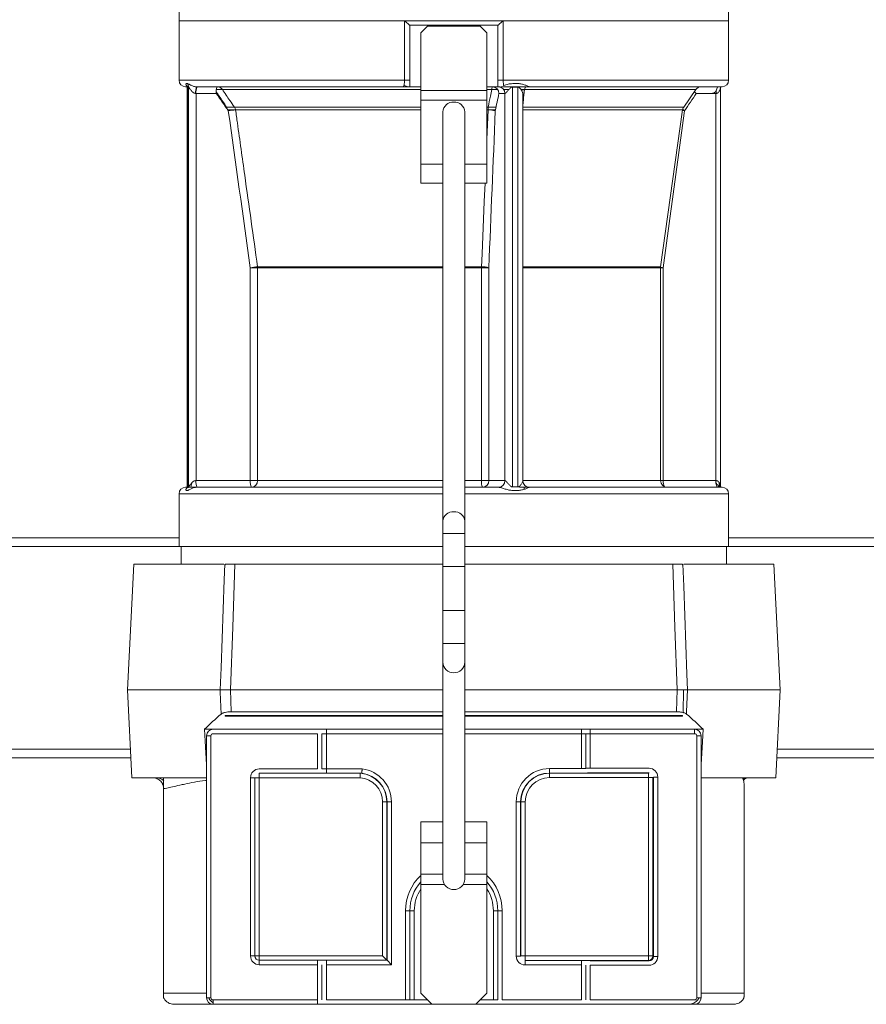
# Model space of a CAD drawing. Header units: millimetres. Extents: x 44 to 166, y 112 to 223.
# Tile 3 of 5: x 85 to 124, y 140 to 185. Entities that reach past the tile are written whole.
import ezdxf

# ---------------------------------------------------------------- set-up
doc = ezdxf.new("R2010")
doc.units = ezdxf.units.MM

msp = doc.modelspace()

# ---------------------------------------------------------------- linework, layer by layer
at = {"color": 7, "linetype": 'Continuous', "lineweight": 15}
for p, q in [((92.378, 185.604), (92.378, 184.884)), ((117.378, 184.884), (117.378, 185.604)), ((92.378, 184.884), (92.378, 182.184)), ((102.632, 184.884), (92.378, 184.884)), ((102.632, 182.184), (102.632, 184.884)), ((107.124, 184.884), (107.124, 182.184)), ((117.378, 184.884), (107.124, 184.884)), ((117.378, 182.184), (117.378, 184.884)), ((102.878, 181.884), (102.878, 184.684)), ((103.678, 184.634), (103.378, 184.334)), ((106.378, 184.334), (106.078, 184.634)), ((106.878, 184.684), (106.878, 181.884)), ((103.378, 184.334), (103.378, 181.718)), ((106.378, 184.334), (106.378, 181.718)), ((92.811, 181.884), (92.678, 181.884)), ((92.749, 181.849), (92.749, 163.718)), ((92.756, 181.873), (92.756, 163.696)), ((92.811, 181.873), (92.811, 163.696)), ((102.578, 181.884), (93.172, 181.884)), ((103.378, 181.884), (102.878, 181.884)), ((103.378, 181.718), (103.378, 181.28)), ((103.378, 181.718), (106.378, 181.718)), ((106.878, 181.884), (106.378, 181.884)), ((106.378, 181.28), (106.378, 181.718)), ((107.038, 181.884), (108.167, 181.884)), ((107.55, 181.873), (107.55, 163.696)), ((107.79, 181.873), (107.79, 163.696)), ((117.078, 181.884), (108.315, 181.884)), ((115.334, 180.965), (115.888, 181.756)), ((117.006, 163.718), (117.006, 181.849)), ((94.066, 181.584), (93.15, 181.584)), ((93.15, 181.584), (93.15, 163.984)), ((103.378, 181.28), (103.378, 178.374)), ((106.378, 181.28), (103.378, 181.28)), ((106.378, 181.28), (106.378, 178.374)), ((107.199, 181.584), (106.928, 181.584)), ((107.199, 181.584), (107.199, 163.984)), ((108.019, 163.979), (108.019, 181.59)), ((116.794, 181.584), (116.794, 163.984)), ((114.281, 173.705), (115.283, 180.834)), ((104.378, 180.751), (104.378, 162.137)), ((105.378, 162.137), (105.378, 180.751)), ((103.378, 177.5), (103.378, 178.374)), ((104.378, 178.374), (103.378, 178.374)), ((106.378, 178.374), (105.378, 178.374)), ((106.378, 177.5), (106.378, 178.374)), ((104.378, 177.5), (103.378, 177.5)), ((106.378, 177.5), (105.378, 177.5)), ((95.62, 163.984), (95.62, 173.663)), ((95.952, 173.663), (95.952, 163.984)), ((106.14, 163.984), (106.14, 173.663)), ((106.467, 173.663), (106.467, 163.984)), ((114.278, 163.984), (114.278, 173.663)), ((114.402, 173.663), (114.402, 163.984)), ((93.15, 163.984), (95.62, 163.984)), ((106.467, 163.984), (107.199, 163.984)), ((114.402, 163.984), (116.794, 163.984)), ((92.378, 163.384), (92.378, 160.984)), ((92.678, 163.684), (92.85, 163.684)), ((92.874, 163.684), (93.172, 163.684)), ((93.172, 163.684), (104.378, 163.684)), ((105.378, 163.684), (106.92, 163.684)), ((107.92, 163.684), (108.312, 163.684)), ((108.315, 163.684), (117.078, 163.684)), ((117.378, 160.984), (117.378, 163.384)), ((104.378, 162.137), (104.378, 161.576)), ((105.378, 161.576), (105.378, 162.137)), ((105.378, 161.576), (104.378, 161.576)), ((104.378, 161.576), (104.378, 160.076)), ((105.378, 161.576), (105.378, 160.076)), ((70.204, 161.384), (92.378, 161.384)), ((139.551, 161.384), (117.378, 161.384)), ((92.478, 160.984), (92.478, 160.184)), ((117.278, 160.184), (117.278, 160.984)), ((90.326, 160.184), (90.028, 154.484)), ((90.326, 160.184), (94.419, 160.184)), ((104.378, 160.184), (94.92, 160.184)), ((105.378, 160.076), (104.378, 160.076)), ((104.378, 160.076), (104.378, 158.076)), ((114.835, 160.184), (105.378, 160.184)), ((105.378, 160.076), (105.378, 158.076)), ((115.337, 160.184), (119.429, 160.184)), ((119.429, 160.184), (119.728, 154.484)), ((105.378, 158.076), (104.378, 158.076)), ((104.378, 158.076), (104.378, 156.576)), ((105.378, 158.076), (105.378, 156.576)), ((104.378, 156.576), (104.378, 155.729)), ((105.378, 156.576), (104.378, 156.576)), ((105.378, 155.729), (105.378, 156.576)), ((104.378, 155.729), (104.378, 145.875)), ((105.378, 145.875), (105.378, 155.729)), ((94.252, 154.484), (90.028, 154.484)), ((90.237, 150.484), (90.028, 154.484)), ((104.378, 154.484), (94.717, 154.484)), ((115.039, 154.484), (105.378, 154.484)), ((115.305, 153.442), (115.328, 154.484)), ((115.503, 154.484), (119.728, 154.484)), ((119.518, 150.484), (119.728, 154.484)), ((94.753, 153.479), (104.378, 153.479)), ((105.378, 153.479), (115.003, 153.479)), ((93.628, 140.484), (93.628, 152.384)), ((93.828, 152.384), (93.828, 140.484)), ((98.878, 150.884), (98.878, 152.484)), ((99.078, 152.484), (99.078, 150.884)), ((110.678, 150.895), (110.678, 152.484)), ((111.078, 152.484), (111.078, 150.912)), ((115.828, 152.484), (111.078, 152.484)), ((115.928, 140.484), (115.928, 152.384)), ((116.128, 152.384), (116.128, 140.484)), ((70.204, 151.384), (90.19, 151.384)), ((139.551, 151.384), (119.565, 151.384)), ((99.078, 150.884), (100.706, 150.884)), ((90.237, 150.484), (91.678, 150.484)), ((91.678, 150.484), (93.628, 150.484)), ((95.628, 142.384), (95.628, 150.484)), ((95.828, 142.384), (95.828, 150.484)), ((96.028, 150.684), (100.623, 150.684)), ((96.028, 150.484), (96.028, 142.384)), ((100.615, 150.484), (96.028, 150.484)), ((109.228, 150.688), (109.228, 150.695)), ((109.228, 150.488), (109.228, 150.688)), ((109.228, 150.688), (113.731, 150.688)), ((113.731, 150.488), (109.228, 150.488)), ((113.731, 142.381), (113.731, 150.488)), ((113.931, 150.488), (113.931, 142.381)), ((113.956, 142.356), (113.956, 150.512)), ((114.156, 150.512), (114.156, 142.356)), ((119.518, 150.484), (118.577, 150.484)), ((91.678, 149.988), (91.678, 140.684)), ((118.078, 150.21), (118.078, 140.684)), ((101.631, 142.384), (101.631, 149.384)), ((101.831, 149.384), (101.831, 142.184)), ((101.831, 149.384), (101.838, 149.384)), ((101.838, 142.184), (101.838, 149.384)), ((102.038, 149.384), (102.038, 141.984)), ((107.717, 142.374), (107.717, 149.384)), ((107.917, 149.384), (107.717, 149.384)), ((107.917, 149.384), (107.917, 142.374)), ((107.924, 149.384), (107.917, 149.384)), ((107.924, 142.381), (107.924, 149.384)), ((108.124, 149.384), (107.924, 149.384)), ((108.124, 149.384), (108.124, 142.381)), ((103.378, 148.479), (103.378, 147.523)), ((104.378, 148.479), (103.378, 148.479)), ((106.378, 148.479), (105.378, 148.479)), ((106.378, 148.479), (106.378, 147.523)), ((104.378, 147.523), (103.378, 147.523)), ((103.378, 147.523), (103.378, 146.102)), ((106.378, 147.523), (105.378, 147.523)), ((106.378, 147.523), (106.378, 146.102)), ((103.378, 146.102), (103.378, 145.624)), ((103.378, 145.624), (103.378, 140.684)), ((106.378, 145.624), (106.378, 140.684)), ((102.678, 140.384), (102.678, 144.434)), ((102.678, 144.434), (102.878, 144.434)), ((102.878, 144.434), (103.078, 144.434)), ((102.878, 140.384), (102.878, 144.434)), ((103.078, 144.434), (103.078, 140.384)), ((106.678, 140.384), (106.678, 144.434)), ((106.878, 144.434), (106.678, 144.434)), ((106.878, 144.434), (106.878, 140.384)), ((95.628, 142.384), (95.828, 142.384)), ((96.028, 142.384), (101.631, 142.384)), ((101.831, 142.184), (101.631, 142.384)), ((108.124, 142.381), (113.731, 142.381)), ((113.931, 142.381), (113.956, 142.356)), ((101.831, 142.184), (96.028, 142.184)), ((96.028, 141.984), (96.028, 142.184)), ((98.678, 141.984), (96.028, 141.984)), ((102.038, 141.984), (99.078, 141.984)), ((101.831, 142.184), (101.838, 142.184)), ((101.838, 142.184), (102.038, 141.984)), ((108.117, 142.174), (110.678, 142.174)), ((110.678, 141.974), (108.117, 141.974)), ((113.731, 142.181), (108.124, 142.181)), ((113.756, 142.156), (113.731, 142.181)), ((103.378, 140.684), (103.878, 140.184)), ((93.928, 140.184), (92.158, 140.184)), ((93.928, 140.384), (98.678, 140.384)), ((98.678, 140.184), (93.928, 140.184)), ((105.878, 140.184), (103.878, 140.184)), ((117.598, 140.184), (115.828, 140.184))]:
    msp.add_line(p, q, dxfattribs=at)
at = {"color": 144, "linetype": 'Continuous', "lineweight": 0}
for p, q in [((92.378, 184.884), (104.878, 184.884)), ((107.124, 184.884), (102.632, 184.884)), ((104.878, 184.884), (117.378, 184.884)), ((102.873, 184.684), (102.878, 184.684)), ((102.878, 184.684), (104.878, 184.684)), ((106.078, 184.634), (103.678, 184.634)), ((104.878, 184.684), (106.878, 184.684)), ((106.878, 184.684), (106.882, 184.684)), ((102.878, 182.184), (102.632, 182.184)), ((107.124, 182.184), (106.878, 182.184)), ((92.713, 182.028), (92.769, 182.028)), ((92.811, 181.873), (92.756, 181.873)), ((107.79, 181.873), (107.55, 181.873)), ((107.56, 182.028), (107.8, 182.028)), ((108.312, 181.884), (108.167, 181.884)), ((108.315, 181.884), (108.312, 181.884)), ((93.15, 181.584), (93.137, 181.584)), ((107.203, 181.584), (107.199, 181.584)), ((116.794, 181.584), (115.907, 181.584)), ((116.806, 181.584), (116.794, 181.584)), ((94.59, 180.834), (94.593, 180.833)), ((95.62, 173.663), (95.952, 173.663)), ((106.14, 173.663), (106.467, 173.663)), ((114.281, 173.705), (108.019, 173.705)), ((114.278, 173.663), (108.019, 173.663)), ((114.278, 173.663), (114.402, 173.663)), ((93.137, 163.984), (93.15, 163.984)), ((95.952, 163.984), (95.62, 163.984)), ((106.14, 163.984), (106.467, 163.984)), ((107.199, 163.984), (107.203, 163.984)), ((114.278, 163.984), (114.402, 163.984)), ((116.794, 163.984), (116.806, 163.984)), ((92.769, 163.54), (92.713, 163.54)), ((92.756, 163.696), (92.811, 163.696)), ((92.85, 163.684), (92.874, 163.684)), ((107.55, 163.696), (107.79, 163.696)), ((107.8, 163.54), (107.56, 163.54)), ((108.312, 163.684), (108.315, 163.684)), ((116.999, 163.696), (116.944, 163.696)), ((104.378, 160.984), (92.378, 160.984)), ((117.378, 160.984), (105.378, 160.984)), ((94.473, 160.184), (94.475, 160.184)), ((115.28, 160.184), (115.283, 160.184)), ((94.473, 153.284), (94.473, 153.31)), ((94.473, 153.31), (104.378, 153.31)), ((94.473, 153.284), (104.378, 153.284)), ((105.378, 153.31), (115.283, 153.31)), ((105.378, 153.284), (115.283, 153.284)), ((115.283, 153.31), (115.283, 153.284)), ((93.539, 152.684), (99.078, 152.684)), ((93.928, 152.684), (99.078, 152.684)), ((99.078, 152.684), (99.078, 152.484)), ((99.078, 152.684), (104.378, 152.684)), ((105.378, 152.684), (110.678, 152.684)), ((110.678, 152.684), (111.078, 152.684)), ((110.678, 152.684), (110.678, 152.484)), ((111.078, 152.684), (115.828, 152.684)), ((111.078, 152.484), (111.078, 152.684)), ((115.828, 152.684), (116.217, 152.684)), ((115.828, 152.484), (115.828, 152.684)), ((93.628, 152.384), (93.828, 152.384)), ((98.678, 152.484), (93.928, 152.484)), ((98.678, 150.884), (98.678, 152.484)), ((98.878, 152.484), (99.078, 152.484)), ((110.878, 152.484), (110.678, 152.484)), ((110.878, 152.484), (110.878, 150.902)), ((111.078, 152.484), (110.878, 152.484)), ((115.928, 152.384), (116.128, 152.384)), ((96.028, 150.884), (98.678, 150.884)), ((98.878, 150.884), (99.078, 150.884)), ((99.078, 150.684), (99.078, 150.884)), ((109.228, 150.695), (109.228, 150.895)), ((109.228, 150.895), (110.678, 150.895)), ((111.078, 150.912), (110.878, 150.912)), ((111.078, 150.912), (113.756, 150.912)), ((95.628, 150.484), (95.828, 150.484)), ((95.828, 150.484), (96.028, 150.484)), ((96.028, 150.484), (96.028, 150.684)), ((110.678, 150.695), (109.228, 150.695)), ((113.756, 150.712), (111.078, 150.712)), ((111.078, 150.712), (111.078, 150.702)), ((113.731, 150.688), (113.756, 150.712)), ((113.731, 150.488), (113.731, 150.688)), ((113.731, 150.488), (113.931, 150.488)), ((113.956, 150.512), (113.931, 150.488)), ((113.956, 150.512), (114.156, 150.512)), ((118.494, 150.484), (116.128, 150.484)), ((101.631, 149.384), (101.831, 149.384)), ((101.838, 149.384), (102.038, 149.384)), ((106.378, 145.624), (106.378, 146.102)), ((107.078, 144.434), (106.878, 144.434)), ((107.078, 144.434), (107.078, 140.384)), ((95.828, 142.384), (96.028, 142.384)), ((96.028, 142.184), (96.028, 142.384)), ((107.917, 142.374), (107.717, 142.374)), ((107.917, 142.374), (107.924, 142.381)), ((107.924, 142.381), (108.124, 142.381)), ((108.124, 142.181), (108.124, 142.381)), ((113.731, 142.181), (113.731, 142.381)), ((113.931, 142.381), (113.731, 142.381)), ((114.156, 142.356), (113.956, 142.356)), ((98.678, 142.184), (98.678, 141.984)), ((98.678, 140.384), (98.678, 141.984)), ((98.878, 140.384), (98.878, 141.984)), ((99.078, 142.184), (99.078, 141.984)), ((99.078, 141.984), (99.078, 140.384)), ((108.124, 142.181), (108.117, 142.174)), ((108.117, 141.974), (108.117, 142.174)), ((110.678, 141.974), (110.678, 142.174)), ((110.678, 140.384), (110.678, 141.974)), ((110.878, 141.967), (110.878, 140.384)), ((111.078, 142.167), (111.078, 142.156)), ((111.078, 142.156), (113.756, 142.156)), ((113.756, 141.956), (111.078, 141.956)), ((111.078, 141.956), (111.078, 140.384)), ((105.878, 140.184), (106.378, 140.684)), ((93.628, 140.484), (93.828, 140.484)), ((93.928, 140.184), (93.928, 140.384)), ((98.678, 140.384), (98.678, 140.184)), ((98.678, 140.184), (99.078, 140.184)), ((99.078, 140.384), (102.678, 140.384)), ((102.678, 140.184), (99.078, 140.184)), ((102.678, 140.384), (102.878, 140.384)), ((102.678, 140.184), (103.078, 140.184)), ((103.078, 140.384), (102.878, 140.384)), ((103.078, 140.384), (103.678, 140.384)), ((103.878, 140.184), (103.078, 140.184)), ((106.678, 140.184), (105.878, 140.184)), ((106.078, 140.384), (106.678, 140.384)), ((106.878, 140.384), (106.678, 140.384)), ((106.678, 140.184), (107.078, 140.184)), ((107.078, 140.384), (110.678, 140.384)), ((110.678, 140.184), (107.078, 140.184)), ((110.678, 140.184), (111.078, 140.184)), ((111.078, 140.384), (115.828, 140.384)), ((115.828, 140.184), (111.078, 140.184)), ((116.128, 140.484), (115.928, 140.484))]:
    msp.add_line(p, q, dxfattribs=at)
at = {"color": 8, "linetype": 'Continuous', "lineweight": 15}
for p, q in [((92.378, 182.184), (102.632, 182.184)), ((107.124, 182.184), (117.378, 182.184)), ((94.074, 181.756), (94.346, 181.756)), ((103.378, 181.756), (94.348, 181.756)), ((106.602, 181.756), (106.378, 181.756)), ((106.604, 181.756), (106.876, 181.756)), ((107.147, 181.756), (107.387, 181.756)), ((107.931, 181.756), (108.095, 181.756)), ((115.888, 181.756), (108.095, 181.756)), ((94.539, 180.965), (94.483, 180.965)), ((94.539, 180.965), (94.9, 180.965)), ((94.59, 180.834), (94.949, 180.834)), ((103.378, 180.965), (94.9, 180.965)), ((103.378, 180.834), (94.949, 180.834)), ((106.44, 180.965), (106.378, 180.965)), ((106.378, 179.495), (106.433, 180.834)), ((106.433, 180.834), (106.378, 180.834)), ((106.433, 180.834), (106.774, 180.834)), ((106.44, 180.965), (106.8, 180.965)), ((115.334, 180.965), (108.006, 180.965)), ((115.283, 180.834), (108.019, 180.834)), ((104.378, 173.705), (95.949, 173.705)), ((104.378, 173.663), (95.952, 173.663)), ((106.141, 173.705), (105.378, 173.705)), ((106.14, 173.663), (105.378, 173.663)), ((114.135, 173.663), (114.141, 173.705)), ((104.378, 163.984), (95.952, 163.984)), ((106.14, 163.984), (105.378, 163.984)), ((114.278, 163.984), (108.015, 163.984)), ((116.944, 163.894), (116.944, 163.696)), ((104.378, 163.384), (92.378, 163.384)), ((117.378, 163.384), (105.378, 163.384)), ((116.999, 163.752), (116.999, 163.696)), ((69.79, 160.984), (92.378, 160.984)), ((139.965, 160.984), (117.378, 160.984)), ((104.378, 152.484), (99.078, 152.484)), ((110.678, 152.484), (105.378, 152.484)), ((69.79, 151.784), (90.169, 151.784)), ((139.965, 151.784), (119.586, 151.784)), ((103.378, 146.102), (104.378, 146.102)), ((105.378, 146.102), (106.378, 146.102)), ((104.452, 145.624), (103.378, 145.624)), ((106.378, 145.624), (105.303, 145.624)), ((91.678, 140.684), (93.628, 140.684)), ((116.128, 140.684), (118.078, 140.684))]:
    msp.add_line(p, q, dxfattribs=at)
at = {"color": 144, "linetype": 'Continuous', "lineweight": 0, "flags": 128}
for points in [[(108.167, 181.884), (108.156, 181.882), (108.146, 181.876), (108.136, 181.865), (108.126, 181.85), (108.117, 181.832), (108.109, 181.81), (108.101, 181.784), (108.095, 181.756)], [(116.806, 181.584), (116.808, 181.643), (116.814, 181.699), (116.823, 181.751), (116.835, 181.796), (116.85, 181.834), (116.868, 181.861), (116.886, 181.878), (116.906, 181.884)], [(115.279, 180.807), (115.323, 180.8), (115.372, 180.793)], [(114.195, 173.705), (114.193, 173.703), (114.199, 173.7), (114.215, 173.696), (114.239, 173.691), (114.271, 173.684), (114.309, 173.678), (114.354, 173.671), (114.402, 173.663)], [(92.874, 163.684), (92.891, 163.69), (92.907, 163.707), (92.922, 163.735), (92.936, 163.772), (92.947, 163.817), (92.955, 163.869), (92.956, 163.878)], [(116.882, 163.684), (116.865, 163.69), (116.848, 163.707), (116.833, 163.735), (116.82, 163.772), (116.809, 163.817), (116.801, 163.869), (116.796, 163.926), (116.794, 163.984)], [(107.92, 163.684), (107.863, 163.69), (107.826, 163.7)], [(115.003, 153.479), (115.021, 153.994), (115.039, 154.484)], [(115.503, 154.484), (115.468, 153.486), (115.464, 153.375)], [(93.628, 151.08), (93.569, 152.142), (93.539, 152.684)], [(116.128, 151.08), (116.185, 152.112), (116.217, 152.684)]]:
    msp.add_lwpolyline(points, dxfattribs=at)
at = {"color": 8, "linetype": 'Continuous', "lineweight": 15, "flags": 128}
msp.add_lwpolyline([(106.141, 173.705), (106.165, 174.299), (106.262, 176.675), (106.296, 177.5)], dxfattribs=at)
at = {"color": 7, "linetype": 'Continuous', "lineweight": 15, "flags": 128}
for points in [[(94.252, 154.484), (94.288, 155.482), (94.43, 159.474), (94.455, 160.184)], [(94.92, 160.184), (94.818, 157.322), (94.717, 154.484)], [(115.039, 154.484), (114.937, 157.322), (114.835, 160.184)], [(115.3, 160.184), (115.336, 159.186), (115.478, 155.194), (115.503, 154.484)], [(94.292, 153.375), (94.256, 154.373), (94.252, 154.484)], [(94.717, 154.484), (94.734, 153.994), (94.753, 153.479)]]:
    msp.add_lwpolyline(points, dxfattribs=at)
at = {"color": 7, "linetype": 'Continuous', "lineweight": 15}
for centre, radius, start, end in [((92.678, 182.184), 0.3, 180, 270), ((117.078, 182.184), 0.3, 270, 0), ((116.134, 181.584), 0.3, 90, 145), ((115.58, 180.793), 0.3, 145, 172), ((114.578, 163.984), 0.3, 180, 270), ((92.678, 163.384), 0.3, 90, 180), ((117.078, 163.384), 0.3, 360, 90), ((109.228, 149.384), 1.511, 90, 180), ((91.328, 149.984), 0.5, 45.3657, 90), ((109.228, 149.384), 1.311, 90, 180), ((109.228, 149.384), 1.303, 90, 180), ((109.228, 149.384), 1.103, 90, 180), ((104.878, 144.434), 2, 138.5904, 180), ((104.878, 144.434), 2, 0, 41.4096), ((96.028, 142.384), 0.4, 180, 270)]:
    msp.add_arc(centre, radius, start, end, dxfattribs=at)
at = {"color": 144, "linetype": 'Continuous', "lineweight": 0}
for centre, radius, start, end in [((92.505, 181.873), 0.306, 359.9527, 30.4968), ((93.815, 181.658), 0.682, 160.6337, 186.2341), ((93.664, 181.657), 0.52, 154.1266, 188.0915), ((94.58, 181.657), 0.52, 154.1266, 188.0915), ((94.111, 181.601), 0.284, 33.2845, 89.5947), ((106.781, 181.772), 0.179, 141.3635, 185.1469), ((106.634, 181.591), 0.294, 358.7491, 88.6919), ((106.905, 181.591), 0.294, 358.7491, 88.6919), ((108.11, 181.4), 0.356, 92.4276, 115.9548), ((116.638, 182.584), 1.238, 228.5186, 233.8239), ((94.291, 180.793), 0.302, 7.8902, 34.6704), ((95.639, 174.045), 6.824, 95.8037, 98.6003), ((94.644, 180.794), 0.308, 7.5552, 33.6447), ((104.847, 180.719), 0.47, 86.2631, 176.0841), ((104.908, 180.719), 0.47, 3.9159, 93.7369), ((108.03, 180.806), 1.597, 174.289, 178.9734), ((106.458, 179.7), 1.135, 74.3561, 91.2777), ((116.115, 181.807), 1.257, 228.8364, 233.7674), ((96.659, 166.795), 6.946, 95.8641, 98.6002), ((95.636, 173.663), 0.316, 359.9986, 7.5989), ((108.355, 173.663), 2.215, 178.9218, 180.002), ((106.164, 172.585), 1.12, 74.2601, 91.1783), ((114.119, 173.663), 0.316, 172.4011, 180.0014), ((113.096, 166.795), 6.946, 81.3998, 84.1359), ((93.664, 163.911), 0.52, 171.9085, 205.8734), ((96.135, 163.911), 0.52, 171.9085, 205.8734), ((95.66, 163.977), 0.293, 271.5214, 1.4446), ((106.729, 163.91), 0.593, 172.8685, 202.4305), ((106.174, 163.978), 0.294, 271.3081, 1.2509), ((106.905, 163.978), 0.294, 271.3081, 1.2509), ((108.314, 163.982), 0.298, 181.8347, 269.6521), ((114.971, 163.95), 0.57, 176.5426, 204.7763), ((93.928, 152.384), 0.3, 90, 180), ((115.828, 152.384), 0.3, 0, 90), ((93.928, 152.384), 0.1, 90, 180), ((115.828, 152.384), 0.1, 0, 90), ((96.028, 150.484), 0.4, 90, 180), ((100.528, 149.384), 1.511, 0, 83.2392), ((100.528, 149.384), 1.103, 0, 85.4612), ((100.528, 149.384), 1.303, 0, 85.824), ((100.528, 149.384), 1.311, 0, 82.7411), ((118.215, 150.245), 0.239, 92.012, 137.3144), ((118.298, 150.178), 0.307, 92.5221, 143.7587), ((104.867, 145.886), 0.489, 181.2523, 271.3068), ((104.889, 145.886), 0.489, 268.6932, 358.7477), ((96.028, 142.384), 0.2, 180, 270), ((113.731, 142.381), 0.2, 270.0204, 359.9796), ((93.928, 140.484), 0.3, 180, 270), ((93.928, 140.484), 0.1, 180, 270), ((115.828, 140.484), 0.1, 270, 0), ((115.828, 140.484), 0.3, 270, 0)]:
    msp.add_arc(centre, radius, start, end, dxfattribs=at)
at = {"color": 8, "linetype": 'Continuous', "lineweight": 15}
for centre, radius, start, end in [((104.847, 162.105), 0.47, 86.2631, 176.0841), ((104.908, 162.105), 0.47, 3.9159, 93.7369), ((104.867, 155.74), 0.489, 181.2523, 271.3068), ((104.889, 155.74), 0.489, 268.6932, 358.7477), ((104.878, 144.434), 2.2, 132.9859, 180), ((104.878, 144.434), 2.2, 0, 47.0141), ((104.878, 144.434), 1.8, 146.4427, 180), ((104.878, 144.434), 1.8, 0, 33.5573)]:
    msp.add_arc(centre, radius, start, end, dxfattribs=at)
at = {"color": 7, "linetype": 'Continuous', "lineweight": 15}
for centre, major_axis, ratio, start_param, end_param in [((152.112, 146.328), (61.753, 0), 0.324967, 2.782789, 2.819299), ((57.643, 146.328), (61.753, 0), 0.324967, 0.322294, 0.358803), ((101.831, 142.384), (0, 0.2), 0.017455, 3.124139, 3.141593), ((101.838, 141.984), (0, 0.2), 0.017455, 6.265732, 6.283185)]:
    msp.add_ellipse(centre, major_axis=major_axis, ratio=ratio, start_param=start_param, end_param=end_param, dxfattribs=at)
at = {"color": 144, "linetype": 'Continuous', "lineweight": 0}
for centre, major_axis, ratio, start_param, end_param in [((110.678, 150.902), (0.2, 0), 0.03491, 4.712389, 6.283185), ((113.756, 150.512), (0.283, 0.283), 0.999695, 5.497939, 7.068431), ((110.678, 150.702), (0.4, 0), 0.017455, 4.712389, 6.283185), ((108.117, 142.374), (-0.283, -0.283), 0.999695, 5.497939, 7.068431), ((113.756, 142.356), (0.142, -0.142), 0.999087, 5.497939, 7.068431), ((113.756, 142.356), (0.283, -0.283), 0.999695, 5.497939, 7.068431), ((110.678, 142.167), (0.4, 0), 0.017455, 0, 1.570796)]:
    msp.add_ellipse(centre, major_axis=major_axis, ratio=ratio, start_param=start_param, end_param=end_param, dxfattribs=at)
for points, knots in [([(102.873, 184.684), (102.87, 184.684), (102.866, 184.686), (102.854, 184.694), (102.847, 184.699), (102.822, 184.719), (102.802, 184.736), (102.759, 184.774), (102.735, 184.796), (102.697, 184.828), (102.684, 184.839), (102.658, 184.862), (102.645, 184.873), (102.632, 184.884)], [0, 0, 0, 0, 0.125, 0.125, 0.25, 0.25, 0.5, 0.5, 0.75, 0.75, 0.875, 0.875, 1, 1, 1, 1]), ([(106.882, 184.684), (106.885, 184.684), (106.89, 184.686), (106.901, 184.694), (106.909, 184.699), (106.933, 184.719), (106.953, 184.736), (106.997, 184.774), (107.021, 184.796), (107.058, 184.828), (107.071, 184.839), (107.097, 184.862), (107.11, 184.873), (107.124, 184.884)], [0, 0, 0, 0, 0.125, 0.125, 0.25, 0.25, 0.5, 0.5, 0.75, 0.75, 0.875, 0.875, 1, 1, 1, 1]), ([(102.578, 181.884), (102.581, 181.884), (102.585, 181.886), (102.592, 181.893), (102.595, 181.899), (102.605, 181.92), (102.611, 181.941), (102.618, 181.982), (102.621, 181.997), (102.624, 182.03), (102.626, 182.048), (102.629, 182.085), (102.63, 182.104), (102.631, 182.144), (102.632, 182.164), (102.632, 182.184)], [0, 0, 0, 0, 0.125, 0.125, 0.25, 0.25, 0.5, 0.5, 0.625, 0.625, 0.75, 0.75, 0.875, 0.875, 1, 1, 1, 1]), ([(107.124, 182.184), (107.124, 182.16), (107.124, 182.137), (107.126, 182.091), (107.128, 182.068), (107.131, 182.027), (107.134, 182.007), (107.139, 181.972), (107.142, 181.956), (107.145, 181.943)], [0, 0, 0, 0, 0.25, 0.25, 0.5, 0.5, 0.75, 0.75, 1, 1, 1, 1]), ([(92.808, 181.889), (92.805, 181.889), (92.776, 181.892), (92.73, 181.918), (92.681, 181.972), (92.685, 182.024), (92.709, 182.028), (92.713, 182.028)], [0, 0, 0, 0, 0.018838, 0.167222, 0.447205, 0.891758, 1, 1, 1, 1]), ([(92.756, 181.873), (92.754, 181.871), (92.749, 181.869), (92.75, 181.855), (92.75, 181.849)], [0, 0, 0, 0, 0.553583, 1, 1, 1, 1]), ([(94.348, 181.756), (94.462, 181.593), (94.576, 181.43), (94.69, 181.266), (94.76, 181.166), (94.83, 181.065), (94.9, 180.965)], [0, 0, 0, 0, 0.006, 0.006, 0.006, 0.009693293, 0.009693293, 0.009693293, 0.009693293]), ([(102.878, 181.884), (102.878, 181.884), (102.868, 181.884), (102.833, 181.884), (102.809, 181.884), (102.752, 181.884), (102.719, 181.884), (102.667, 181.884), (102.65, 181.884), (102.614, 181.884), (102.596, 181.884), (102.578, 181.884)], [0, 0, 0, 0, 0.25, 0.25, 0.5, 0.5, 0.75, 0.75, 0.875, 0.875, 1, 1, 1, 1]), ([(102.836, 181.884), (102.823, 181.885), (102.791, 181.889), (102.712, 181.911), (102.646, 181.932), (102.61, 181.943)], [0, 0, 0, 0, 0.236134, 0.583939, 1, 1, 1, 1]), ([(106.44, 180.965), (106.474, 181.128), (106.507, 181.291), (106.54, 181.455), (106.561, 181.555), (106.582, 181.656), (106.602, 181.756)], [0, 0, 0, 0, 0.006, 0.006, 0.006, 0.009693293, 0.009693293, 0.009693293, 0.009693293]), ([(107.001, 181.884), (106.965, 181.884), (106.935, 181.884), (106.902, 181.884), (106.893, 181.884), (106.881, 181.884), (106.878, 181.884), (106.878, 181.884)], [0, 0, 0, 0, 0.5, 0.5, 0.75, 0.75, 1, 1, 1, 1]), ([(107.145, 181.943), (107.178, 181.953), (107.212, 181.963), (107.281, 181.983), (107.315, 181.993), (107.384, 182.009), (107.418, 182.016), (107.489, 182.026), (107.524, 182.028), (107.56, 182.028)], [0, 0, 0, 0, 0.25, 0.25, 0.5, 0.5, 0.75, 0.75, 1, 1, 1, 1]), ([(107.55, 181.873), (107.528, 181.873), (107.507, 181.864), (107.468, 181.841), (107.451, 181.827), (107.419, 181.797), (107.403, 181.781), (107.374, 181.749), (107.36, 181.733), (107.332, 181.702), (107.319, 181.686), (107.292, 181.657), (107.279, 181.643), (107.254, 181.617), (107.242, 181.606), (107.225, 181.593), (107.22, 181.59), (107.211, 181.585), (107.206, 181.584), (107.203, 181.584)], [0, 0, 0, 0, 0.125, 0.125, 0.25, 0.25, 0.375, 0.375, 0.5, 0.5, 0.625, 0.625, 0.75, 0.75, 0.875, 0.875, 0.9375, 0.9375, 1, 1, 1, 1]), ([(108.018, 181.59), (108.018, 181.591), (108.02, 181.595), (108.006, 181.631), (107.966, 181.713), (107.908, 181.809), (107.839, 181.861), (107.81, 181.872), (107.794, 181.872), (107.79, 181.873)], [0, 0, 0, 0, 0.037676, 0.175935, 0.40877, 0.808448, 0.901025, 0.972494, 1, 1, 1, 1]), ([(107.8, 182.028), (107.858, 182.028), (107.913, 182.021), (107.993, 182.003), (108.019, 181.996), (108.069, 181.981), (108.093, 181.973), (108.14, 181.956), (108.163, 181.947), (108.206, 181.93), (108.226, 181.922), (108.263, 181.906), (108.279, 181.899), (108.298, 181.891), (108.304, 181.889), (108.312, 181.885), (108.314, 181.884), (108.315, 181.884)], [0, 0, 0, 0, 0.25, 0.25, 0.375, 0.375, 0.5, 0.5, 0.625, 0.625, 0.75, 0.75, 0.875, 0.875, 0.9375, 0.9375, 1, 1, 1, 1]), ([(116.618, 181.584), (116.636, 181.586), (116.677, 181.59), (116.746, 181.63), (116.794, 181.671), (116.814, 181.698), (116.814, 181.698)], [0, 0, 0, 0, 0.2248419, 0.5124293, 0.9967387, 1, 1, 1, 1]), ([(94.539, 180.965), (94.428, 181.128), (94.271, 181.36), (94.115, 181.592), (94.068, 181.66)], [0, 0, 0, 0, 0.70459, 1, 1, 1, 1]), ([(92.811, 163.696), (92.817, 163.696), (92.824, 163.704), (92.841, 163.727), (92.85, 163.742), (92.869, 163.772), (92.879, 163.787), (92.901, 163.819), (92.913, 163.835), (92.938, 163.867), (92.952, 163.882), (92.981, 163.911), (92.997, 163.926), (93.032, 163.951), (93.051, 163.962), (93.082, 163.975), (93.093, 163.978), (93.115, 163.983), (93.126, 163.984), (93.137, 163.984)], [0, 0, 0, 0, 0.125, 0.125, 0.25, 0.25, 0.375, 0.375, 0.5, 0.5, 0.625, 0.625, 0.75, 0.75, 0.875, 0.875, 0.9375, 0.9375, 1, 1, 1, 1]), ([(107.203, 163.984), (107.206, 163.984), (107.211, 163.983), (107.22, 163.978), (107.225, 163.975), (107.242, 163.963), (107.254, 163.951), (107.279, 163.926), (107.292, 163.912), (107.318, 163.882), (107.332, 163.867), (107.36, 163.835), (107.374, 163.819), (107.403, 163.788), (107.418, 163.772), (107.45, 163.742), (107.468, 163.727), (107.497, 163.71), (107.507, 163.705), (107.528, 163.698), (107.539, 163.696), (107.55, 163.696)], [0, 0, 0, 0, 0.0625, 0.0625, 0.125, 0.125, 0.25, 0.25, 0.375, 0.375, 0.5, 0.5, 0.625, 0.625, 0.75, 0.75, 0.875, 0.875, 0.9375, 0.9375, 1, 1, 1, 1]), ([(107.79, 163.696), (107.802, 163.697), (107.832, 163.701), (107.893, 163.747), (107.955, 163.835), (108, 163.921), (108.018, 163.968), (108.018, 163.976), (108.018, 163.979)], [0, 0, 0, 0, 0.077821, 0.184308, 0.480447, 0.797624, 0.925614, 1, 1, 1, 1]), ([(116.944, 163.696), (116.941, 163.697), (116.932, 163.701), (116.901, 163.747), (116.865, 163.815), (116.816, 163.863), (116.8, 163.878)], [0, 0, 0, 0, 0.125604, 0.297474, 0.775444, 1, 1, 1, 1]), ([(116.806, 163.984), (116.817, 163.984), (116.827, 163.983), (116.847, 163.978), (116.856, 163.975), (116.883, 163.963), (116.898, 163.951), (116.925, 163.926), (116.936, 163.912), (116.956, 163.882), (116.965, 163.867), (116.979, 163.835), (116.985, 163.819), (116.995, 163.788), (116.999, 163.772), (117.005, 163.742), (117.007, 163.727), (117.006, 163.71), (117.006, 163.705), (117.004, 163.698), (117.002, 163.696), (116.999, 163.696)], [0, 0, 0, 0, 0.0625, 0.0625, 0.125, 0.125, 0.25, 0.25, 0.375, 0.375, 0.5, 0.5, 0.625, 0.625, 0.75, 0.75, 0.875, 0.875, 0.9375, 0.9375, 1, 1, 1, 1]), ([(92.713, 163.54), (92.701, 163.54), (92.693, 163.547), (92.688, 163.565), (92.688, 163.572), (92.69, 163.588), (92.692, 163.596), (92.7, 163.612), (92.705, 163.621), (92.719, 163.638), (92.729, 163.646), (92.752, 163.662), (92.766, 163.669), (92.793, 163.677), (92.802, 163.68), (92.824, 163.683), (92.837, 163.684), (92.85, 163.684)], [0, 0, 0, 0, 0.25, 0.25, 0.375, 0.375, 0.5, 0.5, 0.625, 0.625, 0.75, 0.75, 0.875, 0.875, 0.9375, 0.9375, 1, 1, 1, 1]), ([(92.75, 163.732), (92.749, 163.722), (92.749, 163.713), (92.751, 163.7), (92.753, 163.696), (92.756, 163.696)], [0, 0, 0, 0, 0.5, 0.5, 1, 1, 1, 1]), ([(93.172, 163.684), (93.157, 163.684), (93.142, 163.683), (93.114, 163.68), (93.1, 163.677), (93.061, 163.669), (93.037, 163.662), (92.993, 163.646), (92.974, 163.638), (92.937, 163.621), (92.92, 163.612), (92.872, 163.587), (92.846, 163.571), (92.813, 163.554), (92.802, 163.549), (92.784, 163.542), (92.776, 163.54), (92.769, 163.54)], [0, 0, 0, 0, 0.0625, 0.0625, 0.125, 0.125, 0.25, 0.25, 0.375, 0.375, 0.5, 0.5, 0.75, 0.75, 0.875, 0.875, 1, 1, 1, 1]), ([(107.56, 163.54), (107.501, 163.54), (107.444, 163.547), (107.357, 163.565), (107.329, 163.572), (107.272, 163.588), (107.243, 163.596), (107.188, 163.612), (107.16, 163.621), (107.105, 163.638), (107.078, 163.646), (107.026, 163.662), (107, 163.669), (106.966, 163.677), (106.956, 163.68), (106.936, 163.683), (106.927, 163.684), (106.92, 163.684)], [0, 0, 0, 0, 0.25, 0.25, 0.375, 0.375, 0.5, 0.5, 0.625, 0.625, 0.75, 0.75, 0.875, 0.875, 0.9375, 0.9375, 1, 1, 1, 1]), ([(108.315, 163.684), (108.314, 163.684), (108.312, 163.683), (108.304, 163.68), (108.298, 163.677), (108.279, 163.669), (108.263, 163.662), (108.226, 163.646), (108.206, 163.638), (108.163, 163.621), (108.14, 163.612), (108.07, 163.587), (108.02, 163.571), (107.94, 163.554), (107.913, 163.549), (107.857, 163.542), (107.829, 163.54), (107.8, 163.54)], [0, 0, 0, 0, 0.0625, 0.0625, 0.125, 0.125, 0.25, 0.25, 0.375, 0.375, 0.5, 0.5, 0.75, 0.75, 0.875, 0.875, 1, 1, 1, 1]), ([(108.078, 163.684), (108.078, 163.684), (108.078, 163.66), (108.078, 163.627), (108.078, 163.595)], [0, 0, 0, 0, 0.022679, 1, 1, 1, 1]), ([(115.039, 154.484), (115.089, 154.484), (115.138, 154.484), (115.209, 154.484), (115.233, 154.484), (115.277, 154.484), (115.299, 154.484), (115.34, 154.484), (115.36, 154.484), (115.396, 154.484), (115.413, 154.484), (115.444, 154.484), (115.458, 154.484), (115.483, 154.484), (115.494, 154.484), (115.503, 154.484)], [0, 0, 0, 0, 0.25, 0.25, 0.375, 0.375, 0.5, 0.5, 0.625, 0.625, 0.75, 0.75, 0.875, 0.875, 1, 1, 1, 1]), ([(115.464, 153.375), (115.447, 153.39), (115.423, 153.403), (115.379, 153.423), (115.362, 153.429), (115.327, 153.44), (115.308, 153.445), (115.267, 153.454), (115.245, 153.459), (115.2, 153.466), (115.177, 153.469), (115.105, 153.477), (115.054, 153.479), (115.003, 153.479)], [0, 0, 0, 0, 0.25, 0.25, 0.375, 0.375, 0.5, 0.5, 0.625, 0.625, 0.75, 0.75, 1, 1, 1, 1]), ([(100.693, 150.684), (100.693, 150.684), (100.693, 150.686), (100.694, 150.691), (100.694, 150.695), (100.695, 150.706), (100.695, 150.712), (100.696, 150.726), (100.696, 150.735), (100.698, 150.753), (100.698, 150.763), (100.7, 150.785), (100.7, 150.796), (100.702, 150.82), (100.702, 150.833), (100.704, 150.858), (100.705, 150.871), (100.706, 150.884)], [0, 0, 0, 0, 0.125, 0.125, 0.25, 0.25, 0.375, 0.375, 0.5, 0.5, 0.625, 0.625, 0.75, 0.75, 0.875, 0.875, 1, 1, 1, 1]), ([(91.678, 149.984), (91.678, 150.021), (91.674, 150.057), (91.662, 150.111), (91.657, 150.128), (91.645, 150.162), (91.639, 150.179), (91.624, 150.211), (91.615, 150.227), (91.597, 150.257), (91.588, 150.271), (91.557, 150.312), (91.534, 150.337), (91.484, 150.381), (91.458, 150.399), (91.404, 150.431), (91.376, 150.444), (91.319, 150.465), (91.29, 150.472), (91.248, 150.479), (91.234, 150.481), (91.206, 150.484), (91.191, 150.484), (91.178, 150.484)], [0, 0, 0, 0, 0.125, 0.125, 0.1875, 0.1875, 0.25, 0.25, 0.3125, 0.3125, 0.375, 0.375, 0.5, 0.5, 0.625, 0.625, 0.75, 0.75, 0.875, 0.875, 0.9375, 0.9375, 1, 1, 1, 1]), ([(100.623, 150.684), (100.623, 150.684), (100.623, 150.682), (100.622, 150.677), (100.622, 150.673), (100.622, 150.663), (100.622, 150.657), (100.621, 150.642), (100.621, 150.634), (100.62, 150.615), (100.62, 150.605), (100.619, 150.583), (100.618, 150.572), (100.618, 150.548), (100.617, 150.536), (100.616, 150.51), (100.616, 150.497), (100.615, 150.484)], [0, 0, 0, 0, 0.125, 0.125, 0.25, 0.25, 0.375, 0.375, 0.5, 0.5, 0.625, 0.625, 0.75, 0.75, 0.875, 0.875, 1, 1, 1, 1]), ([(118.078, 150.21), (118.072, 150.244), (118.067, 150.279), (118.056, 150.344), (118.05, 150.374), (118.041, 150.412), (118.038, 150.424), (118.031, 150.445), (118.028, 150.454), (118.018, 150.476), (118.011, 150.484), (118.003, 150.484)], [0, 0, 0, 0, 0.25, 0.25, 0.5, 0.5, 0.625, 0.625, 0.75, 0.75, 1, 1, 1, 1]), ([(92.158, 140.184), (92.109, 140.184), (92.06, 140.191), (91.966, 140.216), (91.921, 140.235), (91.837, 140.285), (91.798, 140.317), (91.746, 140.371), (91.731, 140.391), (91.702, 140.433), (91.689, 140.455), (91.678, 140.479)], [0, 0, 0, 0, 0.25, 0.25, 0.5, 0.5, 0.75, 0.75, 0.875, 0.875, 1, 1, 1, 1]), ([(93.728, 140.484), (93.745, 140.45), (93.786, 140.367), (93.862, 140.292), (93.92, 140.267), (93.928, 140.263)], [0, 0, 0, 0, 0.374326, 0.916844, 1, 1, 1, 1]), ([(115.548, 140.184), (115.611, 140.19), (115.736, 140.202), (115.897, 140.298), (115.999, 140.399), (116.022, 140.47), (116.027, 140.484)], [0, 0, 0, 0, 0.311746, 0.623806, 0.926216, 1, 1, 1, 1])]:
    msp.add_open_spline(points, degree=3, knots=knots, dxfattribs=at)
at = {"color": 7, "linetype": 'Continuous', "lineweight": 15}
for points, knots in [([(92.769, 182.028), (92.783, 182.028), (92.801, 182.021), (92.835, 182.003), (92.847, 181.996), (92.874, 181.981), (92.888, 181.973), (92.92, 181.956), (92.937, 181.947), (92.974, 181.93), (92.994, 181.922), (93.037, 181.906), (93.061, 181.899), (93.1, 181.891), (93.114, 181.889), (93.142, 181.885), (93.157, 181.884), (93.172, 181.884)], [0, 0, 0, 0, 0.25, 0.25, 0.375, 0.375, 0.5, 0.5, 0.625, 0.625, 0.75, 0.75, 0.875, 0.875, 0.9375, 0.9375, 1, 1, 1, 1]), ([(93.137, 181.584), (93.126, 181.584), (93.115, 181.585), (93.093, 181.59), (93.083, 181.593), (93.051, 181.606), (93.032, 181.617), (92.997, 181.642), (92.981, 181.656), (92.952, 181.686), (92.938, 181.702), (92.913, 181.733), (92.901, 181.749), (92.879, 181.781), (92.869, 181.796), (92.85, 181.826), (92.841, 181.841), (92.828, 181.858), (92.824, 181.863), (92.817, 181.87), (92.814, 181.873), (92.811, 181.873)], [0, 0, 0, 0, 0.0625, 0.0625, 0.125, 0.125, 0.25, 0.25, 0.375, 0.375, 0.5, 0.5, 0.625, 0.625, 0.75, 0.75, 0.875, 0.875, 0.9375, 0.9375, 1, 1, 1, 1]), ([(117.008, 181.849), (117.007, 181.857), (117.007, 181.872), (117.008, 181.881), (117.009, 181.884)], [0, 0, 0, 0, 0.596889, 1, 1, 1, 1]), ([(94.949, 180.834), (94.977, 180.636), (95.005, 180.438), (95.033, 180.24), (95.144, 179.448), (95.255, 178.656), (95.366, 177.864), (95.56, 176.478), (95.755, 175.091), (95.949, 173.705)], [0, 0, 0, 0, 0.006, 0.006, 0.006, 0.03, 0.03, 0.03, 0.07201179, 0.07201179, 0.07201179, 0.07201179]), ([(94.475, 160.184), (94.485, 160.184), (94.497, 160.184), (94.523, 160.184), (94.538, 160.184), (94.584, 160.184), (94.619, 160.184), (94.678, 160.184), (94.699, 160.184), (94.741, 160.184), (94.762, 160.184), (94.806, 160.184), (94.829, 160.184), (94.874, 160.184), (94.897, 160.184), (94.92, 160.184)], [0, 0, 0, 0, 0.125, 0.125, 0.25, 0.25, 0.5, 0.5, 0.625, 0.625, 0.75, 0.75, 0.875, 0.875, 1, 1, 1, 1]), ([(114.835, 160.184), (114.881, 160.184), (114.926, 160.184), (114.993, 160.184), (115.015, 160.184), (115.057, 160.184), (115.077, 160.184), (115.135, 160.184), (115.171, 160.184), (115.218, 160.184), (115.232, 160.184), (115.258, 160.184), (115.27, 160.184), (115.28, 160.184)], [0, 0, 0, 0, 0.25, 0.25, 0.375, 0.375, 0.5, 0.5, 0.75, 0.75, 0.875, 0.875, 1, 1, 1, 1]), ([(94.252, 154.484), (94.27, 154.484), (94.295, 154.484), (94.342, 154.484), (94.359, 154.484), (94.395, 154.484), (94.415, 154.484), (94.456, 154.484), (94.478, 154.484), (94.522, 154.484), (94.545, 154.484), (94.593, 154.484), (94.617, 154.484), (94.667, 154.484), (94.692, 154.484), (94.717, 154.484)], [0, 0, 0, 0, 0.25, 0.25, 0.375, 0.375, 0.5, 0.5, 0.625, 0.625, 0.75, 0.75, 0.875, 0.875, 1, 1, 1, 1]), ([(94.753, 153.479), (94.701, 153.479), (94.651, 153.477), (94.554, 153.467), (94.51, 153.459), (94.448, 153.445), (94.429, 153.44), (94.394, 153.429), (94.377, 153.423), (94.348, 153.41), (94.334, 153.403), (94.31, 153.389), (94.3, 153.382), (94.292, 153.375)], [0, 0, 0, 0, 0.25, 0.25, 0.5, 0.5, 0.625, 0.625, 0.75, 0.75, 0.875, 0.875, 1, 1, 1, 1]), ([(91.678, 149.988), (91.678, 150), (91.678, 150.011), (91.678, 150.031), (91.678, 150.039), (91.678, 150.063), (91.678, 150.075), (91.678, 150.097), (91.678, 150.107), (91.678, 150.125), (91.678, 150.133), (91.678, 150.157), (91.678, 150.17), (91.678, 150.196), (91.678, 150.208), (91.678, 150.241), (91.678, 150.261), (91.678, 150.297), (91.678, 150.314), (91.678, 150.362), (91.678, 150.39), (91.678, 150.441), (91.678, 150.464), (91.678, 150.484)], [0, 0, 0, 0, 0.015625, 0.015625, 0.03125, 0.03125, 0.0625, 0.0625, 0.09375, 0.09375, 0.125, 0.125, 0.1875, 0.1875, 0.25, 0.25, 0.375, 0.375, 0.5, 0.5, 0.75, 0.75, 1, 1, 1, 1]), ([(100.623, 150.684), (100.639, 150.684), (100.651, 150.684), (100.674, 150.684), (100.684, 150.684), (100.693, 150.684)], [0, 0, 0, 0, 0.5, 0.5, 1, 1, 1, 1]), ([(91.678, 140.479), (91.678, 140.487), (91.678, 140.497), (91.678, 140.518), (91.678, 140.529), (91.678, 140.55), (91.678, 140.557), (91.678, 140.573), (91.678, 140.582), (91.678, 140.603), (91.678, 140.614), (91.678, 140.636), (91.678, 140.644), (91.678, 140.663), (91.678, 140.673), (91.678, 140.684)], [0, 0, 0, 0, 0.25, 0.25, 0.5, 0.5, 0.625, 0.625, 0.75, 0.75, 0.875, 0.875, 0.9375, 0.9375, 1, 1, 1, 1]), ([(118.078, 140.531), (118.078, 140.526), (118.077, 140.517), (118.073, 140.499), (118.07, 140.489), (118.064, 140.468), (118.06, 140.456), (118.05, 140.434), (118.045, 140.423), (118.039, 140.411)], [0, 0, 0, 0, 0.25, 0.25, 0.5, 0.5, 0.75, 0.75, 1, 1, 1, 1]), ([(118.078, 140.684), (118.078, 140.671), (118.078, 140.659), (118.078, 140.639), (118.078, 140.63), (118.078, 140.614), (118.078, 140.607), (118.078, 140.595), (118.078, 140.589), (118.078, 140.573), (118.078, 140.563), (118.078, 140.546), (118.078, 140.539), (118.078, 140.531)], [0, 0, 0, 0, 0.125, 0.125, 0.25, 0.25, 0.375, 0.375, 0.5, 0.5, 0.75, 0.75, 1, 1, 1, 1]), ([(118.039, 140.411), (118.026, 140.393), (118.013, 140.376), (117.983, 140.343), (117.967, 140.328), (117.918, 140.286), (117.883, 140.262), (117.806, 140.223), (117.766, 140.209), (117.704, 140.194), (117.683, 140.19), (117.651, 140.187), (117.641, 140.186), (117.619, 140.184), (117.608, 140.184), (117.598, 140.184)], [0, 0, 0, 0, 0.125, 0.125, 0.25, 0.25, 0.5, 0.5, 0.75, 0.75, 0.875, 0.875, 0.9375, 0.9375, 1, 1, 1, 1])]:
    msp.add_open_spline(points, degree=3, knots=knots, dxfattribs=at)
at = {"color": 8, "linetype": 'Continuous', "lineweight": 15}
for points, knots in [([(108.095, 181.756), (108.076, 181.593), (108.051, 181.369), (108.026, 181.145), (108.019, 181.085)], [0, 0, 0, 0, 0.729734, 1, 1, 1, 1]), ([(117.006, 181.849), (117.006, 181.846), (117.007, 181.818), (116.984, 181.732), (116.936, 181.646), (116.874, 181.599), (116.835, 181.585), (116.812, 181.584), (116.806, 181.584)], [0, 0, 0, 0, 0.044725, 0.363883, 0.705714, 0.843652, 0.957913, 1, 1, 1, 1]), ([(93.628, 150.355), (93.612, 150.354), (93.414, 150.34), (93.065, 150.285), (92.688, 150.204), (92.356, 150.13), (92.07, 150.063), (91.831, 150.009), (91.723, 149.994), (91.678, 149.988)], [0, 0, 0, 0, 0.016068, 0.200419, 0.384787, 0.493411, 0.68048, 0.867545, 1, 1, 1, 1])]:
    msp.add_open_spline(points, degree=3, knots=knots, dxfattribs=at)
at = {"color": 144, "linetype": 'Continuous', "lineweight": 0}
for points in [[(94.619, 180.793), (94.434, 181.056), (94.25, 181.32), (94.066, 181.584)], [(106.928, 181.584), (106.873, 181.32), (106.818, 181.056), (106.764, 180.793)], [(94.473, 160.184), (94.473, 160.171), (94.473, 160.157), (94.473, 160.144)], [(94.473, 160.144), (94.473, 160.157), (94.474, 160.171), (94.475, 160.184)], [(115.28, 160.184), (115.281, 160.171), (115.282, 160.157), (115.283, 160.144)], [(115.283, 160.144), (115.283, 160.157), (115.283, 160.171), (115.283, 160.184)], [(118.494, 150.484), (118.508, 150.484), (118.536, 150.483), (118.564, 150.484), (118.577, 150.484)]]:
    msp.add_open_spline(points, degree=3, dxfattribs=at)
at = {"color": 7, "linetype": 'Continuous', "lineweight": 15}
for points in [[(115.907, 181.584), (115.729, 181.32), (115.55, 181.056), (115.372, 180.793)], [(95.62, 173.663), (95.286, 176.04), (94.952, 178.416), (94.619, 180.793)], [(106.764, 180.793), (106.665, 178.416), (106.566, 176.04), (106.467, 173.663)], [(115.372, 180.793), (115.049, 178.416), (114.726, 176.04), (114.402, 173.663)], [(100.623, 150.684), (100.623, 150.684), (100.623, 150.684), (100.623, 150.684)], [(100.693, 150.684), (100.693, 150.684), (100.693, 150.684), (100.693, 150.684)]]:
    msp.add_open_spline(points, degree=3, dxfattribs=at)

doc.saveas('drawing.dxf')
